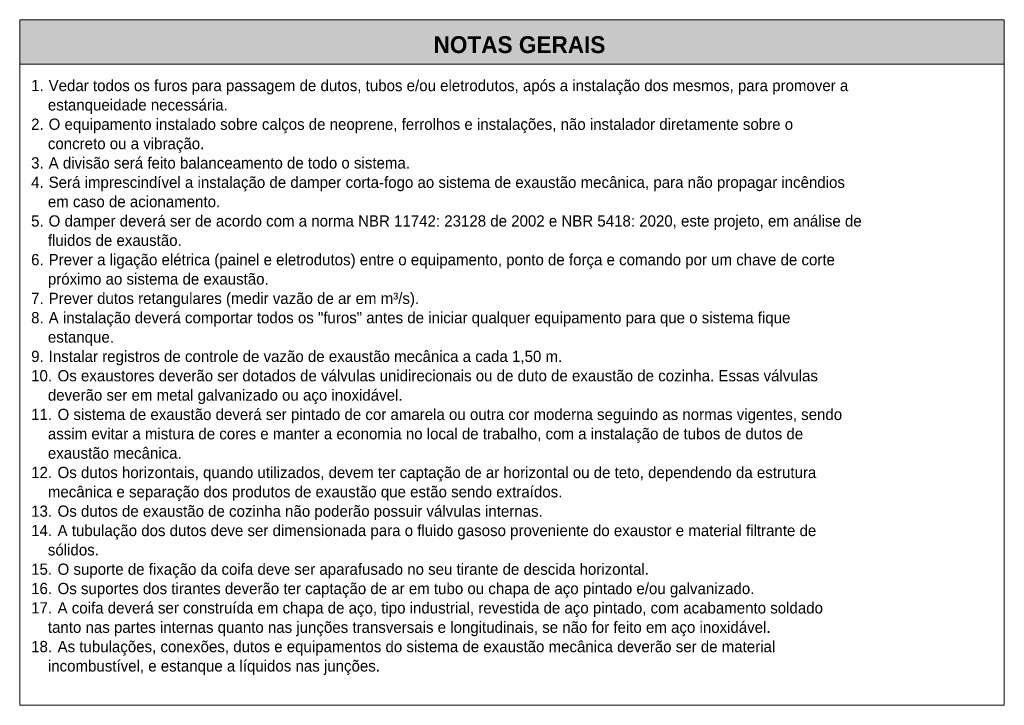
# Model space of a CAD drawing. Header units: metres. Extents: x 9 to 159, y -27 to 58.
# Tile 34 of 46: x 135.13 to 143.88, y 13.61 to 19.7. Entities that reach past the tile are written whole.
import ezdxf

# ---------------------------------------------------------------- set-up
doc = ezdxf.new("R2010")
doc.units = ezdxf.units.M
for name, color, linetype, lineweight in [('A-DETL-GENF', 7, 'Continuous', 5), ('A-DETL-MEDM', 7, 'Continuous', 15), ('A-DETL-THIN', 7, 'Continuous', 15), ('G-ANNO-TEXT', 7, 'Continuous', 30)]:
    doc.layers.add(name, color=color, linetype=linetype, lineweight=lineweight)
doc.styles.add('Century Gothic_1', font='GOTHIC.TTF', dxfattribs={"height": 0.1})
doc.styles.add('Century Gothic_B_1', font='GOTHICB.TTF', dxfattribs={"height": 0.15})

msp = doc.modelspace()

# ---------------------------------------------------------------- hatches: boundary and pattern name
at = {"layer": 'A-DETL-GENF', "true_color": 0xc0c0c0}
msp.add_hatch(color=9, dxfattribs=at).paths.add_polyline_path([(143.8788, 19.3054), (143.8788, 19.7003), (135.1288, 19.7003), (135.1288, 19.3054)])

# ---------------------------------------------------------------- linework, layer by layer
at = {"layer": 'A-DETL-MEDM'}
for p, q in [((143.8788, 19.7003), (135.1288, 19.7003)), ((135.1288, 19.7003), (135.1288, 19.3054)), ((143.8788, 19.3054), (143.8788, 19.7003)), ((135.1288, 19.3054), (143.8788, 19.3054))]:
    msp.add_line(p, q, dxfattribs=at)
at = {"layer": 'A-DETL-THIN'}
for p, q in [((135.1288, 19.7003), (143.8788, 19.7003)), ((135.1288, 19.3054), (135.1288, 19.7003)), ((143.8788, 19.7003), (143.8788, 19.3054)), ((135.1288, 13.6054), (135.1288, 19.3054)), ((135.1288, 19.3054), (143.8788, 19.3054)), ((143.8788, 19.3054), (143.8788, 13.6054)), ((143.8788, 13.6054), (135.1288, 13.6054))]:
    msp.add_line(p, q, dxfattribs=at)

# ---------------------------------------------------------------- texts
at = {"layer": 'G-ANNO-TEXT', "attachment_point": 1}
for s, insert, char_height, width, style in [('NOTAS GERAIS', (138.8069, 19.5534), 0.15, 1.79578, 'Century Gothic_B_1'), ('1.', (135.2305, 19.165), 0.1, 0.188466, 'Century Gothic_1'), ('Vedar todos os furos para passagem de dutos, tubos e/ou eletrodutos, após a instalação dos mesmos, para promover a ', (135.386, 19.165), 0.1, 10.093246, 'Century Gothic_1'), ('estanqueidade necessária.', (135.3793, 18.993), 0.1, 2.276792, 'Century Gothic_1'), ('2.', (135.2305, 18.8211), 0.1, 0.188466, 'Century Gothic_1'), ('O equipamento instalado sobre calços de neoprene, ferrolhos e instalações, não instalador diretamente sobre o ', (135.386, 18.8211), 0.1, 9.455904, 'Century Gothic_1'), ('concreto ou a vibração.', (135.3793, 18.6491), 0.1, 2.060337, 'Century Gothic_1'), ('3.', (135.2305, 18.4771), 0.1, 0.188466, 'Century Gothic_1'), ('A divisão será feito balanceamento de todo o sistema.', (135.386, 18.4771), 0.1, 4.593669, 'Century Gothic_1'), ('4.', (135.2305, 18.3051), 0.1, 0.188466, 'Century Gothic_1'), ('Será imprescindível a instalação de damper corta-fogo ao sistema de exaustão mecânica, para não propagar incêndios ', (135.386, 18.3051), 0.1, 10.189448, 'Century Gothic_1'), ('em caso de acionamento.', (135.3793, 18.1332), 0.1, 2.248733, 'Century Gothic_1'), ('5.', (135.2305, 17.9612), 0.1, 0.188466, 'Century Gothic_1'), ('O damper deverá ser de acordo com a norma NBR 11742: 23128 de 2002 e NBR 5418: 2020, este projeto, em análise de ', (135.386, 17.9612), 0.1, 10.021094, 'Century Gothic_1'), ('fluidos de exaustão.', (135.3793, 17.7892), 0.1, 1.66751, 'Century Gothic_1'), ('6.', (135.2305, 17.6172), 0.1, 0.188466, 'Century Gothic_1'), ('Prever a ligação elétrica (painel e eletrodutos) entre o equipamento, ponto de força e comando por um chave de corte ', (135.386, 17.6172), 0.1, 10.189448, 'Century Gothic_1'), ('próximo ao sistema de exaustão.', (135.3793, 17.4452), 0.1, 2.761813, 'Century Gothic_1'), ('7.', (135.2305, 17.2733), 0.1, 0.188466, 'Century Gothic_1'), ('Prever dutos retangulares (medir vazão de ar em m³/s).', (135.386, 17.2733), 0.1, 4.633754, 'Century Gothic_1'), ('8.', (135.2305, 17.1013), 0.1, 0.188466, 'Century Gothic_1'), ('A instalação deverá comportar todos os "furos" antes de iniciar qualquer equipamento para que o sistema fique ', (135.386, 17.1013), 0.1, 9.435862, 'Century Gothic_1'), ('estanque.', (135.3793, 16.9293), 0.1, 0.833755, 'Century Gothic_1'), ('9.', (135.2305, 16.7573), 0.1, 0.188466, 'Century Gothic_1'), ('Instalar registros de controle de vazão de exaustão mecânica a cada 1,50 m.', (135.386, 16.7573), 0.1, 6.509703, 'Century Gothic_1'), ('10.', (135.2305, 16.5853), 0.1, 0.284668, 'Century Gothic_1'), ('Os exaustores deverão ser dotados de válvulas unidirecionais ou de duto de exaustão de cozinha. Essas válvulas ', (135.4653, 16.5853), 0.1, 9.495988, 'Century Gothic_1'), ('deverão ser em metal galvanizado ou aço inoxidável.', (135.3793, 16.4134), 0.1, 4.561602, 'Century Gothic_1'), ('11.', (135.2305, 16.2414), 0.1, 0.284668, 'Century Gothic_1'), ('O sistema de exaustão deverá ser pintado de cor amarela ou outra cor moderna seguindo as normas vigentes, sendo ', (135.4653, 16.2414), 0.1, 9.95295, 'Century Gothic_1'), ('assim evitar a mistura de cores e manter a economia no local de trabalho, com a instalação de tubos de dutos de ', (135.3793, 16.0694), 0.1, 9.680377, 'Century Gothic_1'), ('exaustão mecânica.', (135.3793, 15.8974), 0.1, 1.735653, 'Century Gothic_1'), ('12.', (135.2305, 15.7254), 0.1, 0.284668, 'Century Gothic_1'), ('Os dutos horizontais, quando utilizados, devem ter captação de ar horizontal ou de teto, dependendo da estrutura ', (135.4653, 15.7254), 0.1, 9.660334, 'Century Gothic_1'), ('mecânica e separação dos produtos de exaustão que estão sendo extraídos.', (135.3793, 15.5535), 0.1, 6.529745, 'Century Gothic_1'), ('Os dutos de exaustão de cozinha não poderão possuir válvulas internas.', (135.4653, 15.3815), 0.1, 6.044724, 'Century Gothic_1'), ('13.', (135.2305, 15.3815), 0.1, 0.284668, 'Century Gothic_1'), ('14.', (135.2305, 15.2095), 0.1, 0.284668, 'Century Gothic_1'), ('A tubulação dos dutos deve ser dimensionada para o fluido gasoso proveniente do exaustor e material filtrante de ', (135.4653, 15.2095), 0.1, 9.668351, 'Century Gothic_1'), ('sólidos.', (135.3793, 15.0375), 0.1, 0.593249, 'Century Gothic_1'), ('O suporte de fixação da coifa deve ser aparafusado no seu tirante de descida horizontal.', (135.4653, 14.8655), 0.1, 7.523837, 'Century Gothic_1'), ('15.', (135.2305, 14.8655), 0.1, 0.284668, 'Century Gothic_1'), ('Os suportes dos tirantes deverão ter captação de ar em tubo ou chapa de aço pintado e/ou galvanizado.', (135.4653, 14.6936), 0.1, 8.990925, 'Century Gothic_1'), ('16.', (135.2305, 14.6936), 0.1, 0.284668, 'Century Gothic_1'), ('A coifa deverá ser construída em chapa de aço, tipo industrial, revestida de aço pintado, com acabamento soldado ', (135.4653, 14.5216), 0.1, 9.920883, 'Century Gothic_1'), ('17.', (135.2305, 14.5216), 0.1, 0.284668, 'Century Gothic_1'), ('tanto nas partes internas quanto nas junções transversais e longitudinais, se não for feito em aço inoxidável.', (135.3793, 14.3496), 0.1, 8.998942, 'Century Gothic_1'), ('18.', (135.2305, 14.1776), 0.1, 0.284668, 'Century Gothic_1'), ('As tubulações, conexões, dutos e equipamentos do sistema de exaustão mecânica deverão ser de material ', (135.4653, 14.1776), 0.1, 9.135229, 'Century Gothic_1'), ('incombustível, e estanque a líquidos nas junções.', (135.3793, 14.0057), 0.1, 4.120674, 'Century Gothic_1')]:
    msp.add_mtext(s, dxfattribs=dict(at, insert=insert, char_height=char_height, width=width, style=style))

doc.saveas('drawing.dxf')
